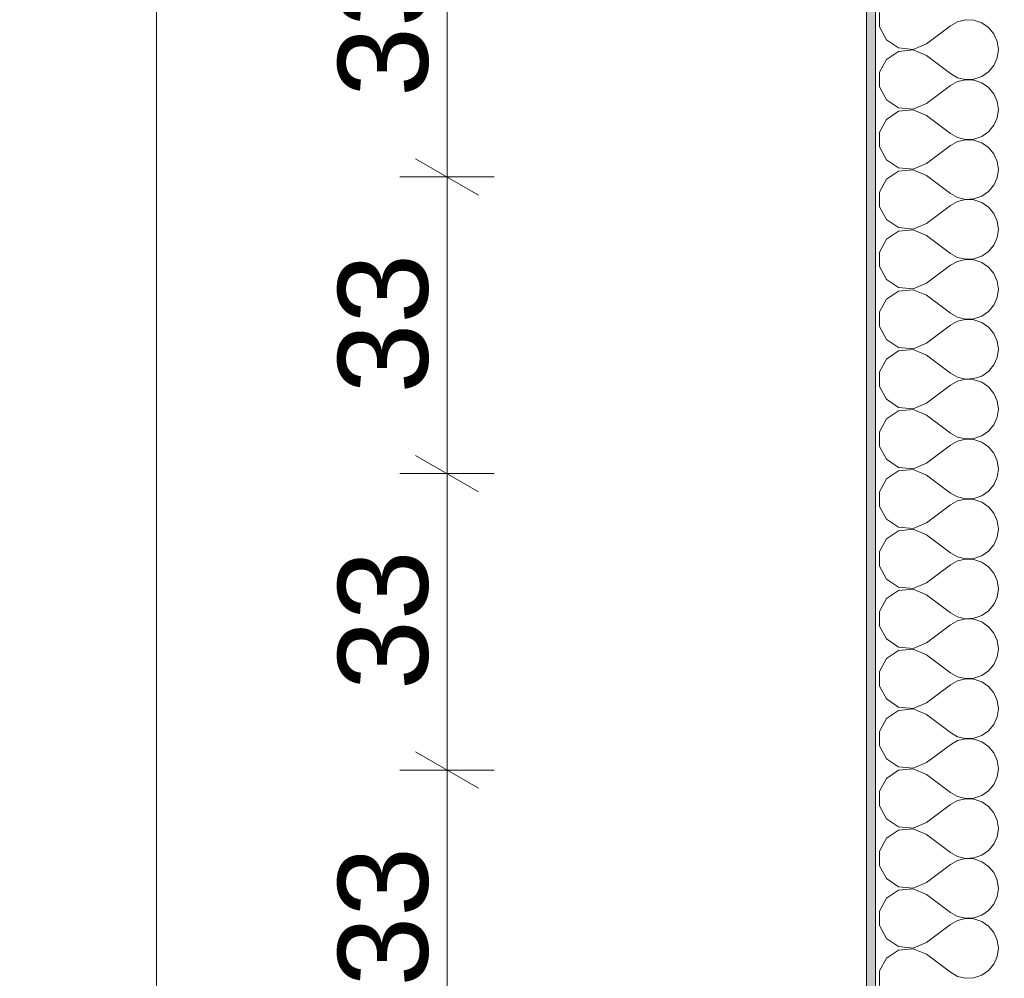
# Model space of a CAD drawing. Header units: metres. Extents: x -3.6 to 65.4, y -11 to 16.8.
# Tile 10 of 178: x -1.1 to 0, y 1.2 to 2.3. Entities that reach past the tile are written whole.
import ezdxf

# ---------------------------------------------------------------- set-up
doc = ezdxf.new("R2010")
doc.units = ezdxf.units.M
doc.header["$MEASUREMENT"] = 0
doc.layers.add('154 - Bemaßung_ Beschriftung.Ausbau - Deckenspiegel', color=7, linetype='Continuous')
doc.layers.add('604 - Struktur.Wand Aussen', color=7, linetype='Continuous')
doc.styles.add('ERSTELLTER_STIL_2', font='txt')
doc.dimstyles.new('ERSTELLTER_STIL__3', dxfattribs={"dimtxt": 0.1, "dimasz": 0.0532, "dimexe": 0.18, "dimexo": 0.0625, "dimgap": 0, "dimtad": 1, "dimzin": 0, "dimdsep": 46, "dimtxsty": 'ERSTELLTER_STIL_2', "dimblk": 'ARROWHEAD_2', "dimblk1": 'ARROWHEAD_2', "dimblk2": 'ARROWHEAD_2', "dimcen": 0.09, "dimse1": 1, "dimse2": 1, "dimclrd": 7, "dimclre": 7, "dimclrt": 7, "dimazin": 0, "dimtfac": 1, "dimtdec": 4, "dimtmove": 0, "dimatfit": 3, "dimfxl": 1, "dimtolj": 1, "dimtzin": 0, "dimarcsym": 0})

# ---------------------------------------------------------------- blocks, each defined once
blk = doc.blocks.new('*X2')
at = {"layer": '604 - Struktur.Wand Aussen', "color": 7, "linetype": 'Continuous', "lineweight": 5}
for p, q in [((-0.1607, 2.3081), (-0.1607, 2.2919)), ((-0.1607, 2.2919), (-0.153, 2.2776)), ((-0.1083, 2.2733), (-0.0817, 2.2933)), ((-0.0736, 2.2978), (-0.0817, 2.2933)), ((-0.0647, 2.2999), (-0.0736, 2.2978)), ((-0.0555, 2.2994), (-0.0647, 2.2999)), ((-0.0468, 2.2965), (-0.0555, 2.2994)), ((-0.0392, 2.2913), (-0.0468, 2.2965)), ((-0.0333, 2.2842), (-0.0392, 2.2913)), ((-0.0296, 2.2758), (-0.0333, 2.2842)), ((-0.153, 2.2776), (-0.1395, 2.2686)), ((-0.1233, 2.267), (-0.1083, 2.2733)), ((-0.0283, 2.2667), (-0.0296, 2.2758)), ((-0.1395, 2.2648), (-0.153, 2.2558)), ((-0.1395, 2.2686), (-0.1233, 2.267)), ((-0.1233, 2.2663), (-0.1395, 2.2648)), ((-0.1083, 2.26), (-0.1233, 2.2663)), ((-0.1083, 2.26), (-0.0817, 2.24)), ((-0.0296, 2.2576), (-0.0283, 2.2667)), ((-0.153, 2.2558), (-0.1607, 2.2415)), ((-0.0392, 2.2421), (-0.0333, 2.2491)), ((-0.0333, 2.2491), (-0.0296, 2.2576)), ((-0.1607, 2.2415), (-0.1607, 2.2252)), ((-0.0817, 2.24), (-0.0736, 2.2355)), ((-0.0555, 2.2339), (-0.0468, 2.2369)), ((-0.0468, 2.2369), (-0.0392, 2.2421)), ((-0.1083, 2.2067), (-0.0817, 2.2267)), ((-0.0736, 2.2311), (-0.0817, 2.2267)), ((-0.0736, 2.2355), (-0.0647, 2.2335)), ((-0.0647, 2.2332), (-0.0736, 2.2311)), ((-0.0647, 2.2335), (-0.0555, 2.2339)), ((-0.0555, 2.2328), (-0.0647, 2.2332)), ((-0.0468, 2.2298), (-0.0555, 2.2328)), ((-0.0392, 2.2246), (-0.0468, 2.2298)), ((-0.1607, 2.2252), (-0.153, 2.2109)), ((-0.0333, 2.2175), (-0.0392, 2.2246)), ((-0.0296, 2.2091), (-0.0333, 2.2175)), ((-0.153, 2.2109), (-0.1395, 2.2019)), ((-0.1233, 2.2004), (-0.1083, 2.2067)), ((-0.0283, 2.2), (-0.0296, 2.2091)), ((-0.1395, 2.1981), (-0.153, 2.1891)), ((-0.1395, 2.2019), (-0.1233, 2.2004)), ((-0.1233, 2.1996), (-0.1395, 2.1981)), ((-0.1083, 2.1933), (-0.1233, 2.1996)), ((-0.1083, 2.1933), (-0.0817, 2.1733)), ((-0.0296, 2.1909), (-0.0283, 2.2)), ((-0.153, 2.1891), (-0.1607, 2.1748)), ((-0.0392, 2.1754), (-0.0333, 2.1825)), ((-0.0333, 2.1825), (-0.0296, 2.1909)), ((-0.1607, 2.1748), (-0.1607, 2.1585)), ((-0.0817, 2.1733), (-0.0736, 2.1689)), ((-0.0468, 2.1702), (-0.0392, 2.1754)), ((-0.1083, 2.14), (-0.0817, 2.16)), ((-0.0736, 2.1645), (-0.0817, 2.16)), ((-0.0736, 2.1689), (-0.0647, 2.1668)), ((-0.0647, 2.1665), (-0.0736, 2.1645)), ((-0.0647, 2.1668), (-0.0555, 2.1672)), ((-0.0555, 2.1661), (-0.0647, 2.1665)), ((-0.0555, 2.1672), (-0.0468, 2.1702)), ((-0.0468, 2.1631), (-0.0555, 2.1661)), ((-0.0392, 2.1579), (-0.0468, 2.1631)), ((-0.1607, 2.1585), (-0.153, 2.1442)), ((-0.0333, 2.1509), (-0.0392, 2.1579)), ((-0.0296, 2.1424), (-0.0333, 2.1509)), ((-0.153, 2.1442), (-0.1395, 2.1352)), ((-0.1233, 2.1337), (-0.1083, 2.14)), ((-0.0283, 2.1333), (-0.0296, 2.1424)), ((-0.1395, 2.1314), (-0.153, 2.1224)), ((-0.1395, 2.1352), (-0.1233, 2.1337)), ((-0.1233, 2.133), (-0.1395, 2.1314)), ((-0.1083, 2.1267), (-0.1233, 2.133)), ((-0.1083, 2.1267), (-0.0817, 2.1067)), ((-0.0296, 2.1242), (-0.0283, 2.1333)), ((-0.153, 2.1224), (-0.1607, 2.1081)), ((-0.0392, 2.1087), (-0.0333, 2.1158)), ((-0.0333, 2.1158), (-0.0296, 2.1242)), ((-0.1607, 2.1081), (-0.1607, 2.0919)), ((-0.0817, 2.1067), (-0.0736, 2.1022)), ((-0.0468, 2.1035), (-0.0392, 2.1087)), ((-0.0736, 2.0978), (-0.0817, 2.0933)), ((-0.0736, 2.1022), (-0.0647, 2.1001)), ((-0.0647, 2.0999), (-0.0736, 2.0978)), ((-0.0647, 2.1001), (-0.0555, 2.1006)), ((-0.0555, 2.0994), (-0.0647, 2.0999)), ((-0.0555, 2.1006), (-0.0468, 2.1035)), ((-0.0468, 2.0965), (-0.0555, 2.0994)), ((-0.0392, 2.0913), (-0.0468, 2.0965)), ((-0.1607, 2.0919), (-0.153, 2.0776)), ((-0.1083, 2.0733), (-0.0817, 2.0933)), ((-0.0333, 2.0842), (-0.0392, 2.0913)), ((-0.0296, 2.0758), (-0.0333, 2.0842)), ((-0.153, 2.0776), (-0.1395, 2.0686)), ((-0.1233, 2.067), (-0.1083, 2.0733)), ((-0.0283, 2.0667), (-0.0296, 2.0758)), ((-0.1395, 2.0648), (-0.153, 2.0558)), ((-0.1395, 2.0686), (-0.1233, 2.067)), ((-0.1233, 2.0663), (-0.1395, 2.0648)), ((-0.1083, 2.06), (-0.1233, 2.0663)), ((-0.0296, 2.0576), (-0.0283, 2.0667)), ((-0.153, 2.0558), (-0.1607, 2.0415)), ((-0.1083, 2.06), (-0.0817, 2.04)), ((-0.0333, 2.0491), (-0.0296, 2.0576)), ((-0.1607, 2.0415), (-0.1607, 2.0252)), ((-0.0817, 2.04), (-0.0736, 2.0355)), ((-0.0468, 2.0369), (-0.0392, 2.0421)), ((-0.0392, 2.0421), (-0.0333, 2.0491)), ((-0.0736, 2.0311), (-0.0817, 2.0267)), ((-0.0736, 2.0355), (-0.0647, 2.0335)), ((-0.0647, 2.0332), (-0.0736, 2.0311)), ((-0.0647, 2.0335), (-0.0555, 2.0339)), ((-0.0555, 2.0328), (-0.0647, 2.0332)), ((-0.0555, 2.0339), (-0.0468, 2.0369)), ((-0.0468, 2.0298), (-0.0555, 2.0328)), ((-0.0392, 2.0246), (-0.0468, 2.0298)), ((-0.1607, 2.0252), (-0.153, 2.0109)), ((-0.1083, 2.0067), (-0.0817, 2.0267)), ((-0.0333, 2.0175), (-0.0392, 2.0246)), ((-0.0296, 2.0091), (-0.0333, 2.0175)), ((-0.153, 2.0109), (-0.1395, 2.0019)), ((-0.1233, 2.0004), (-0.1083, 2.0067)), ((-0.0283, 2), (-0.0296, 2.0091)), ((-0.1395, 1.9981), (-0.153, 1.9891)), ((-0.1395, 2.0019), (-0.1233, 2.0004)), ((-0.1233, 1.9996), (-0.1395, 1.9981)), ((-0.1083, 1.9933), (-0.1233, 1.9996)), ((-0.0296, 1.9909), (-0.0283, 2)), ((-0.153, 1.9891), (-0.1607, 1.9748)), ((-0.1083, 1.9933), (-0.0817, 1.9733)), ((-0.0333, 1.9825), (-0.0296, 1.9909)), ((-0.1607, 1.9748), (-0.1607, 1.9585)), ((-0.0817, 1.9733), (-0.0736, 1.9689)), ((-0.0468, 1.9702), (-0.0392, 1.9754)), ((-0.0392, 1.9754), (-0.0333, 1.9825)), ((-0.0736, 1.9645), (-0.0817, 1.96)), ((-0.0736, 1.9689), (-0.0647, 1.9668)), ((-0.0647, 1.9665), (-0.0736, 1.9645)), ((-0.0647, 1.9668), (-0.0555, 1.9672)), ((-0.0555, 1.9661), (-0.0647, 1.9665)), ((-0.0555, 1.9672), (-0.0468, 1.9702)), ((-0.0468, 1.9631), (-0.0555, 1.9661)), ((-0.0392, 1.9579), (-0.0468, 1.9631)), ((-0.1607, 1.9585), (-0.153, 1.9442)), ((-0.1083, 1.94), (-0.0817, 1.96)), ((-0.0333, 1.9509), (-0.0392, 1.9579)), ((-0.153, 1.9442), (-0.1395, 1.9352)), ((-0.0296, 1.9424), (-0.0333, 1.9509)), ((-0.0283, 1.9333), (-0.0296, 1.9424)), ((-0.1395, 1.9314), (-0.153, 1.9224)), ((-0.1395, 1.9352), (-0.1233, 1.9337)), ((-0.1233, 1.933), (-0.1395, 1.9314)), ((-0.1233, 1.9337), (-0.1083, 1.94)), ((-0.1083, 1.9267), (-0.1233, 1.933)), ((-0.0296, 1.9242), (-0.0283, 1.9333)), ((-0.153, 1.9224), (-0.1607, 1.9081)), ((-0.1083, 1.9267), (-0.0817, 1.9067)), ((-0.0333, 1.9158), (-0.0296, 1.9242)), ((-0.1607, 1.9081), (-0.1607, 1.8919)), ((-0.0468, 1.9035), (-0.0392, 1.9087)), ((-0.0392, 1.9087), (-0.0333, 1.9158)), ((-0.0817, 1.9067), (-0.0736, 1.9022)), ((-0.0736, 1.8978), (-0.0817, 1.8933)), ((-0.0736, 1.9022), (-0.0647, 1.9001)), ((-0.0647, 1.8999), (-0.0736, 1.8978)), ((-0.0647, 1.9001), (-0.0555, 1.9006)), ((-0.0555, 1.8994), (-0.0647, 1.8999)), ((-0.0555, 1.9006), (-0.0468, 1.9035)), ((-0.0468, 1.8965), (-0.0555, 1.8994)), ((-0.0392, 1.8913), (-0.0468, 1.8965)), ((-0.1607, 1.8919), (-0.153, 1.8776)), ((-0.1083, 1.8733), (-0.0817, 1.8933)), ((-0.0333, 1.8842), (-0.0392, 1.8913)), ((-0.153, 1.8776), (-0.1395, 1.8686)), ((-0.0296, 1.8758), (-0.0333, 1.8842)), ((-0.0283, 1.8667), (-0.0296, 1.8758)), ((-0.1395, 1.8648), (-0.153, 1.8558)), ((-0.1395, 1.8686), (-0.1233, 1.867)), ((-0.1233, 1.8663), (-0.1395, 1.8648)), ((-0.1233, 1.867), (-0.1083, 1.8733)), ((-0.1083, 1.86), (-0.1233, 1.8663)), ((-0.0296, 1.8576), (-0.0283, 1.8667)), ((-0.153, 1.8558), (-0.1607, 1.8415)), ((-0.1083, 1.86), (-0.0817, 1.84)), ((-0.0333, 1.8491), (-0.0296, 1.8576)), ((-0.0468, 1.8369), (-0.0392, 1.8421)), ((-0.0392, 1.8421), (-0.0333, 1.8491)), ((-0.1607, 1.8415), (-0.1607, 1.8252)), ((-0.0817, 1.84), (-0.0736, 1.8355)), ((-0.0736, 1.8311), (-0.0817, 1.8267)), ((-0.0736, 1.8355), (-0.0647, 1.8335)), ((-0.0647, 1.8332), (-0.0736, 1.8311)), ((-0.0647, 1.8335), (-0.0555, 1.8339)), ((-0.0555, 1.8328), (-0.0647, 1.8332)), ((-0.0555, 1.8339), (-0.0468, 1.8369)), ((-0.0468, 1.8298), (-0.0555, 1.8328)), ((-0.1607, 1.8252), (-0.153, 1.8109)), ((-0.1083, 1.8067), (-0.0817, 1.8267)), ((-0.0392, 1.8246), (-0.0468, 1.8298)), ((-0.0333, 1.8175), (-0.0392, 1.8246)), ((-0.153, 1.8109), (-0.1395, 1.8019)), ((-0.0296, 1.8091), (-0.0333, 1.8175)), ((-0.0283, 1.8), (-0.0296, 1.8091)), ((-0.1395, 1.7981), (-0.153, 1.7891)), ((-0.1395, 1.8019), (-0.1233, 1.8004)), ((-0.1233, 1.7996), (-0.1395, 1.7981)), ((-0.1233, 1.8004), (-0.1083, 1.8067)), ((-0.1083, 1.7933), (-0.1233, 1.7996)), ((-0.0296, 1.7909), (-0.0283, 1.8)), ((-0.153, 1.7891), (-0.1607, 1.7748)), ((-0.1083, 1.7933), (-0.0817, 1.7733)), ((-0.0333, 1.7825), (-0.0296, 1.7909)), ((-0.0392, 1.7754), (-0.0333, 1.7825)), ((-0.1607, 1.7748), (-0.1607, 1.7585)), ((-0.0817, 1.7733), (-0.0736, 1.7689)), ((-0.0736, 1.7689), (-0.0647, 1.7668)), ((-0.0647, 1.7665), (-0.0736, 1.7645)), ((-0.0647, 1.7668), (-0.0555, 1.7672)), ((-0.0555, 1.7661), (-0.0647, 1.7665)), ((-0.0555, 1.7672), (-0.0468, 1.7702)), ((-0.0468, 1.7631), (-0.0555, 1.7661)), ((-0.0468, 1.7702), (-0.0392, 1.7754)), ((-0.1607, 1.7585), (-0.153, 1.7442)), ((-0.1083, 1.74), (-0.0817, 1.76)), ((-0.0736, 1.7645), (-0.0817, 1.76)), ((-0.0392, 1.7579), (-0.0468, 1.7631)), ((-0.0333, 1.7509), (-0.0392, 1.7579)), ((-0.153, 1.7442), (-0.1395, 1.7352)), ((-0.0296, 1.7424), (-0.0333, 1.7509)), ((-0.1395, 1.7352), (-0.1233, 1.7337)), ((-0.1233, 1.733), (-0.1395, 1.7314)), ((-0.1233, 1.7337), (-0.1083, 1.74)), ((-0.1083, 1.7267), (-0.1233, 1.733)), ((-0.0283, 1.7333), (-0.0296, 1.7424)), ((-0.0296, 1.7242), (-0.0283, 1.7333)), ((-0.153, 1.7224), (-0.1607, 1.7081)), ((-0.1395, 1.7314), (-0.153, 1.7224)), ((-0.1083, 1.7267), (-0.0817, 1.7067)), ((-0.0333, 1.7158), (-0.0296, 1.7242)), ((-0.0392, 1.7087), (-0.0333, 1.7158)), ((-0.1607, 1.7081), (-0.1607, 1.6919)), ((-0.0817, 1.7067), (-0.0736, 1.7022)), ((-0.0736, 1.7022), (-0.0647, 1.7001)), ((-0.0647, 1.6999), (-0.0736, 1.6978)), ((-0.0647, 1.7001), (-0.0555, 1.7006)), ((-0.0555, 1.6994), (-0.0647, 1.6999)), ((-0.0555, 1.7006), (-0.0468, 1.7035)), ((-0.0468, 1.6965), (-0.0555, 1.6994)), ((-0.0468, 1.7035), (-0.0392, 1.7087)), ((-0.1607, 1.6919), (-0.153, 1.6776)), ((-0.1083, 1.6733), (-0.0817, 1.6933)), ((-0.0736, 1.6978), (-0.0817, 1.6933)), ((-0.0392, 1.6913), (-0.0468, 1.6965)), ((-0.0333, 1.6842), (-0.0392, 1.6913)), ((-0.153, 1.6776), (-0.1395, 1.6686)), ((-0.0296, 1.6758), (-0.0333, 1.6842)), ((-0.1395, 1.6686), (-0.1233, 1.667)), ((-0.1233, 1.6663), (-0.1395, 1.6648)), ((-0.1233, 1.667), (-0.1083, 1.6733)), ((-0.1083, 1.66), (-0.1233, 1.6663)), ((-0.0283, 1.6667), (-0.0296, 1.6758)), ((-0.0296, 1.6576), (-0.0283, 1.6667)), ((-0.153, 1.6558), (-0.1607, 1.6415)), ((-0.1395, 1.6648), (-0.153, 1.6558)), ((-0.1083, 1.66), (-0.0817, 1.64)), ((-0.0333, 1.6491), (-0.0296, 1.6576)), ((-0.0392, 1.6421), (-0.0333, 1.6491)), ((-0.1607, 1.6415), (-0.1607, 1.6252)), ((-0.0817, 1.64), (-0.0736, 1.6355)), ((-0.0736, 1.6355), (-0.0647, 1.6335)), ((-0.0647, 1.6335), (-0.0555, 1.6339)), ((-0.0555, 1.6339), (-0.0468, 1.6369)), ((-0.0468, 1.6369), (-0.0392, 1.6421)), ((-0.1607, 1.6252), (-0.153, 1.6109)), ((-0.1083, 1.6067), (-0.0817, 1.6267)), ((-0.0736, 1.6311), (-0.0817, 1.6267)), ((-0.0647, 1.6332), (-0.0736, 1.6311)), ((-0.0555, 1.6328), (-0.0647, 1.6332)), ((-0.0468, 1.6298), (-0.0555, 1.6328)), ((-0.0392, 1.6246), (-0.0468, 1.6298)), ((-0.0333, 1.6175), (-0.0392, 1.6246)), ((-0.0296, 1.6091), (-0.0333, 1.6175)), ((-0.153, 1.6109), (-0.1395, 1.6019)), ((-0.1395, 1.6019), (-0.1233, 1.6004)), ((-0.1233, 1.6004), (-0.1083, 1.6067)), ((-0.0283, 1.6), (-0.0296, 1.6091)), ((-0.1395, 1.5981), (-0.153, 1.5891)), ((-0.1233, 1.5996), (-0.1395, 1.5981)), ((-0.1083, 1.5933), (-0.1233, 1.5996)), ((-0.1083, 1.5933), (-0.0817, 1.5733)), ((-0.0333, 1.5825), (-0.0296, 1.5909)), ((-0.0296, 1.5909), (-0.0283, 1.6)), ((-0.153, 1.5891), (-0.1607, 1.5748)), ((-0.0392, 1.5754), (-0.0333, 1.5825)), ((-0.1607, 1.5748), (-0.1607, 1.5585)), ((-0.0817, 1.5733), (-0.0736, 1.5689)), ((-0.0736, 1.5689), (-0.0647, 1.5668)), ((-0.0555, 1.5672), (-0.0468, 1.5702)), ((-0.0468, 1.5702), (-0.0392, 1.5754)), ((-0.1607, 1.5585), (-0.153, 1.5442)), ((-0.1083, 1.54), (-0.0817, 1.56)), ((-0.0736, 1.5645), (-0.0817, 1.56)), ((-0.0647, 1.5665), (-0.0736, 1.5645)), ((-0.0647, 1.5668), (-0.0555, 1.5672)), ((-0.0555, 1.5661), (-0.0647, 1.5665)), ((-0.0468, 1.5631), (-0.0555, 1.5661)), ((-0.0392, 1.5579), (-0.0468, 1.5631)), ((-0.0333, 1.5509), (-0.0392, 1.5579)), ((-0.0296, 1.5424), (-0.0333, 1.5509)), ((-0.153, 1.5442), (-0.1395, 1.5352)), ((-0.1395, 1.5352), (-0.1233, 1.5337)), ((-0.1233, 1.5337), (-0.1083, 1.54)), ((-0.0283, 1.5333), (-0.0296, 1.5424)), ((-0.1395, 1.5314), (-0.153, 1.5224)), ((-0.1233, 1.533), (-0.1395, 1.5314)), ((-0.1083, 1.5267), (-0.1233, 1.533)), ((-0.1083, 1.5267), (-0.0817, 1.5067)), ((-0.0333, 1.5158), (-0.0296, 1.5242)), ((-0.0296, 1.5242), (-0.0283, 1.5333)), ((-0.153, 1.5224), (-0.1607, 1.5081)), ((-0.0392, 1.5087), (-0.0333, 1.5158)), ((-0.1607, 1.5081), (-0.1607, 1.4919)), ((-0.0817, 1.5067), (-0.0736, 1.5022)), ((-0.0736, 1.5022), (-0.0647, 1.5001)), ((-0.0555, 1.5006), (-0.0468, 1.5035)), ((-0.0468, 1.5035), (-0.0392, 1.5087)), ((-0.1607, 1.4919), (-0.153, 1.4776)), ((-0.1083, 1.4733), (-0.0817, 1.4933)), ((-0.0736, 1.4978), (-0.0817, 1.4933)), ((-0.0647, 1.4999), (-0.0736, 1.4978)), ((-0.0647, 1.5001), (-0.0555, 1.5006)), ((-0.0555, 1.4994), (-0.0647, 1.4999)), ((-0.0468, 1.4965), (-0.0555, 1.4994)), ((-0.0392, 1.4913), (-0.0468, 1.4965)), ((-0.0333, 1.4842), (-0.0392, 1.4913)), ((-0.0296, 1.4758), (-0.0333, 1.4842)), ((-0.153, 1.4776), (-0.1395, 1.4686)), ((-0.1233, 1.467), (-0.1083, 1.4733)), ((-0.0283, 1.4667), (-0.0296, 1.4758)), ((-0.1395, 1.4648), (-0.153, 1.4558)), ((-0.1395, 1.4686), (-0.1233, 1.467)), ((-0.1233, 1.4663), (-0.1395, 1.4648)), ((-0.1083, 1.46), (-0.1233, 1.4663)), ((-0.1083, 1.46), (-0.0817, 1.44)), ((-0.0296, 1.4576), (-0.0283, 1.4667)), ((-0.153, 1.4558), (-0.1607, 1.4415)), ((-0.0392, 1.4421), (-0.0333, 1.4491)), ((-0.0333, 1.4491), (-0.0296, 1.4576)), ((-0.1607, 1.4415), (-0.1607, 1.4252)), ((-0.0817, 1.44), (-0.0736, 1.4355)), ((-0.0555, 1.4339), (-0.0468, 1.4369)), ((-0.0468, 1.4369), (-0.0392, 1.4421)), ((-0.1607, 1.4252), (-0.153, 1.4109)), ((-0.1083, 1.4067), (-0.0817, 1.4267)), ((-0.0736, 1.4311), (-0.0817, 1.4267)), ((-0.0736, 1.4355), (-0.0647, 1.4335)), ((-0.0647, 1.4332), (-0.0736, 1.4311)), ((-0.0647, 1.4335), (-0.0555, 1.4339)), ((-0.0555, 1.4328), (-0.0647, 1.4332)), ((-0.0468, 1.4298), (-0.0555, 1.4328)), ((-0.0392, 1.4246), (-0.0468, 1.4298)), ((-0.0333, 1.4175), (-0.0392, 1.4246)), ((-0.0296, 1.4091), (-0.0333, 1.4175)), ((-0.153, 1.4109), (-0.1395, 1.4019)), ((-0.1233, 1.4004), (-0.1083, 1.4067)), ((-0.0283, 1.4), (-0.0296, 1.4091)), ((-0.1395, 1.3981), (-0.153, 1.3891)), ((-0.1395, 1.4019), (-0.1233, 1.4004)), ((-0.1233, 1.3996), (-0.1395, 1.3981)), ((-0.1083, 1.3933), (-0.1233, 1.3996)), ((-0.1083, 1.3933), (-0.0817, 1.3733)), ((-0.0296, 1.3909), (-0.0283, 1.4)), ((-0.153, 1.3891), (-0.1607, 1.3748)), ((-0.0392, 1.3754), (-0.0333, 1.3825)), ((-0.0333, 1.3825), (-0.0296, 1.3909)), ((-0.1607, 1.3748), (-0.1607, 1.3585)), ((-0.0817, 1.3733), (-0.0736, 1.3689)), ((-0.0468, 1.3702), (-0.0392, 1.3754)), ((-0.1083, 1.34), (-0.0817, 1.36)), ((-0.0736, 1.3645), (-0.0817, 1.36)), ((-0.0736, 1.3689), (-0.0647, 1.3668)), ((-0.0647, 1.3665), (-0.0736, 1.3645)), ((-0.0647, 1.3668), (-0.0555, 1.3672)), ((-0.0555, 1.3661), (-0.0647, 1.3665)), ((-0.0555, 1.3672), (-0.0468, 1.3702)), ((-0.0468, 1.3631), (-0.0555, 1.3661)), ((-0.0392, 1.3579), (-0.0468, 1.3631)), ((-0.1607, 1.3585), (-0.153, 1.3442)), ((-0.0333, 1.3509), (-0.0392, 1.3579)), ((-0.0296, 1.3424), (-0.0333, 1.3509)), ((-0.153, 1.3442), (-0.1395, 1.3352)), ((-0.1233, 1.3337), (-0.1083, 1.34)), ((-0.0283, 1.3333), (-0.0296, 1.3424)), ((-0.1395, 1.3314), (-0.153, 1.3224)), ((-0.1395, 1.3352), (-0.1233, 1.3337)), ((-0.1233, 1.333), (-0.1395, 1.3314)), ((-0.1083, 1.3267), (-0.1233, 1.333)), ((-0.1083, 1.3267), (-0.0817, 1.3067)), ((-0.0296, 1.3242), (-0.0283, 1.3333)), ((-0.153, 1.3224), (-0.1607, 1.3081)), ((-0.0392, 1.3087), (-0.0333, 1.3158)), ((-0.0333, 1.3158), (-0.0296, 1.3242)), ((-0.1607, 1.3081), (-0.1607, 1.2919)), ((-0.0817, 1.3067), (-0.0736, 1.3022)), ((-0.0468, 1.3035), (-0.0392, 1.3087)), ((-0.0736, 1.2978), (-0.0817, 1.2933)), ((-0.0736, 1.3022), (-0.0647, 1.3001)), ((-0.0647, 1.2999), (-0.0736, 1.2978)), ((-0.0647, 1.3001), (-0.0555, 1.3006)), ((-0.0555, 1.2994), (-0.0647, 1.2999)), ((-0.0555, 1.3006), (-0.0468, 1.3035)), ((-0.0468, 1.2965), (-0.0555, 1.2994)), ((-0.0392, 1.2913), (-0.0468, 1.2965)), ((-0.1607, 1.2919), (-0.153, 1.2776)), ((-0.1083, 1.2733), (-0.0817, 1.2933)), ((-0.0333, 1.2842), (-0.0392, 1.2913)), ((-0.0296, 1.2758), (-0.0333, 1.2842)), ((-0.153, 1.2776), (-0.1395, 1.2686)), ((-0.1233, 1.267), (-0.1083, 1.2733)), ((-0.0283, 1.2667), (-0.0296, 1.2758)), ((-0.1395, 1.2648), (-0.153, 1.2558)), ((-0.1395, 1.2686), (-0.1233, 1.267)), ((-0.1233, 1.2663), (-0.1395, 1.2648)), ((-0.1083, 1.26), (-0.1233, 1.2663)), ((-0.0296, 1.2576), (-0.0283, 1.2667)), ((-0.153, 1.2558), (-0.1607, 1.2415)), ((-0.1083, 1.26), (-0.0817, 1.24)), ((-0.0333, 1.2491), (-0.0296, 1.2576)), ((-0.1607, 1.2415), (-0.1607, 1.2252)), ((-0.0817, 1.24), (-0.0736, 1.2355)), ((-0.0468, 1.2369), (-0.0392, 1.2421)), ((-0.0392, 1.2421), (-0.0333, 1.2491)), ((-0.0736, 1.2355), (-0.0647, 1.2335)), ((-0.0647, 1.2335), (-0.0555, 1.2339)), ((-0.0555, 1.2339), (-0.0468, 1.2369))]:
    blk.add_line(p, q, dxfattribs=at)
blk = doc.blocks.new('*D159')
at = {"layer": '154 - Bemaßung_ Beschriftung.Ausbau - Deckenspiegel', "color": 7, "linetype": 'Continuous', "lineweight": 5}
for p, q in [((-0.6771, 1.4852), (-0.6071, 1.4448)), ((-0.5896, 1.465), (-0.6946, 1.465)), ((-0.6421, 1.135), (-0.6421, 1.465)), ((-0.6771, 1.1552), (-0.6071, 1.1148)), ((-0.5896, 1.135), (-0.6946, 1.135))]:
    blk.add_line(p, q, dxfattribs=at)
at = {"layer": '154 - Bemaßung_ Beschriftung.Ausbau - Deckenspiegel', "color": 7, "lineweight": 5, "insert": (-0.6621, 1.2241), "char_height": 0.1, "attachment_point": 7, "rotation": 90, "style": 'ERSTELLTER_STIL_2'}
blk.add_mtext('\\A1;{\\pql;\\fArial|b0|i0|c0|p38;33}', dxfattribs=at)
blk = doc.blocks.new('ARROWHEAD_2')
at = {"color": 0, "linetype": 'Continuous', "lineweight": 0}
for p, q in [((-0.378, -0.655), (0.378, 0.655)), ((0, 0), (-1, 0))]:
    blk.add_line(p, q, dxfattribs=at)
blk = doc.blocks.new('*D160')
at = {"layer": '154 - Bemaßung_ Beschriftung.Ausbau - Deckenspiegel', "color": 7, "linetype": 'Continuous', "lineweight": 5}
for p, q in [((-0.6771, 1.8152), (-0.6071, 1.7748)), ((-0.5896, 1.795), (-0.6946, 1.795)), ((-0.6421, 1.465), (-0.6421, 1.795)), ((-0.6771, 1.4852), (-0.6071, 1.4448)), ((-0.5896, 1.465), (-0.6946, 1.465))]:
    blk.add_line(p, q, dxfattribs=at)
at = {"layer": '154 - Bemaßung_ Beschriftung.Ausbau - Deckenspiegel', "color": 7, "lineweight": 5, "insert": (-0.6621, 1.5541), "char_height": 0.1, "attachment_point": 7, "rotation": 90, "style": 'ERSTELLTER_STIL_2'}
blk.add_mtext('\\A1;{\\pql;\\fArial|b0|i0|c0|p38;33}', dxfattribs=at)
blk = doc.blocks.new('*D161')
at = {"layer": '154 - Bemaßung_ Beschriftung.Ausbau - Deckenspiegel', "color": 7, "linetype": 'Continuous', "lineweight": 5}
for p, q in [((-0.6771, 2.1452), (-0.6071, 2.1048)), ((-0.5896, 2.125), (-0.6946, 2.125)), ((-0.6421, 1.795), (-0.6421, 2.125)), ((-0.6771, 1.8152), (-0.6071, 1.7748)), ((-0.5896, 1.795), (-0.6946, 1.795))]:
    blk.add_line(p, q, dxfattribs=at)
at = {"layer": '154 - Bemaßung_ Beschriftung.Ausbau - Deckenspiegel', "color": 7, "lineweight": 5, "insert": (-0.6621, 1.8841), "char_height": 0.1, "attachment_point": 7, "rotation": 90, "style": 'ERSTELLTER_STIL_2'}
blk.add_mtext('\\A1;{\\pql;\\fArial|b0|i0|c0|p38;33}', dxfattribs=at)
blk = doc.blocks.new('*D162')
at = {"layer": '154 - Bemaßung_ Beschriftung.Ausbau - Deckenspiegel', "color": 7, "linetype": 'Continuous', "lineweight": 5}
for p, q in [((-0.6771, 2.4752), (-0.6071, 2.4348)), ((-0.5896, 2.455), (-0.6946, 2.455)), ((-0.6421, 2.125), (-0.6421, 2.455)), ((-0.6771, 2.1452), (-0.6071, 2.1048)), ((-0.5896, 2.125), (-0.6946, 2.125))]:
    blk.add_line(p, q, dxfattribs=at)
at = {"layer": '154 - Bemaßung_ Beschriftung.Ausbau - Deckenspiegel', "color": 7, "lineweight": 5, "insert": (-0.6621, 2.2141), "char_height": 0.1, "attachment_point": 7, "rotation": 90, "style": 'ERSTELLTER_STIL_2'}
blk.add_mtext('\\A1;{\\pql;\\fArial|b0|i0|c0|p38;33}', dxfattribs=at)
blk = doc.blocks.new('*D280')
at = {"layer": '154 - Bemaßung_ Beschriftung.Ausbau - Deckenspiegel', "color": 7, "linetype": 'Continuous', "lineweight": 5}
for p, q in [((-0.9656, 5.19), (-0.9656, 5.2242)), ((-0.9306, 5.1698), (-1.0006, 5.2102)), ((-0.9131, 5.19), (-1.0181, 5.19)), ((-0.9656, 0.71), (-0.9656, 5.19)), ((-1.0006, 0.7302), (-0.9306, 0.6898)), ((-0.9131, 0.71), (-1.0181, 0.71)), ((-0.9656, 0.6758), (-0.9656, 0.71))]:
    blk.add_line(p, q, dxfattribs=at)
at = {"layer": '154 - Bemaßung_ Beschriftung.Ausbau - Deckenspiegel', "color": 7, "lineweight": 5, "insert": (-0.9856, 2.817), "char_height": 0.1, "attachment_point": 7, "rotation": 90, "style": 'ERSTELLTER_STIL_2'}
blk.add_mtext('\\A1;{\\pql;\\fArial|b0|i0|c0|p38;4,48}', dxfattribs=at)

msp = doc.modelspace()

# ---------------------------------------------------------------- hatches: boundary and pattern name
at = {"layer": '604 - Struktur.Wand Aussen', "linetype": 'Continuous', "lineweight": 0, "true_color": 0x000000}
h = msp.add_hatch(dxfattribs=at)
h.set_pattern_fill('Verputz_0001', color=18, style=0, pattern_type=2)
h.set_pattern_definition([(0, (0, 0), (0, 0.0866025), [0, -0.05]), (0, (0.025, 0.0433), (0, 0.0866025), [0, -0.05])])
h.paths.add_polyline_path([(-0.165, -0.145), (-0.165, 5.33), (-0.175, 5.33), (-0.175, -0.145)])

# ---------------------------------------------------------------- linework, layer by layer
at = {"layer": '604 - Struktur.Wand Aussen', "color": 7, "linetype": 'Continuous', "lineweight": 13}
msp.add_line((-0.165, 5.33), (-0.165, -0.005), dxfattribs=at)
at = {"layer": '604 - Struktur.Wand Aussen', "color": 7, "linetype": 'Continuous', "lineweight": 13, "flags": 128}
msp.add_lwpolyline([(-0.175, 5.33), (-0.175, -0.155)], dxfattribs=at)

# ---------------------------------------------------------------- block references
at = {"layer": '604 - Struktur.Wand Aussen', "color": 7, "lineweight": 18}
msp.add_blockref('*X2', (0, 0), dxfattribs=at)

# ---------------------------------------------------------------- dimensions: what is measured, and where the dimension line sits
at = {"layer": '154 - Bemaßung_ Beschriftung.Ausbau - Deckenspiegel', "color": 7, "linetype": 'Continuous', "lineweight": 5}
for base, p1, p2, picture, middle in [((-0.9656, 5.19), (1.0072, 0.71), (7.665, 5.19), '*D280', (-1.0356, 2.9468)), ((-0.6421, 2.455), (0.9481, 2.125), (0.9481, 2.455), '*D162', (-0.7121, 2.2903)), ((-0.6421, 2.125), (0.9848, 1.795), (0.9481, 2.125), '*D161', (-0.7121, 1.9603)), ((-0.6421, 1.795), (0.9971, 1.465), (0.9848, 1.795), '*D160', (-0.7121, 1.6303)), ((-0.6421, 1.465), (1.0053, 1.135), (0.9971, 1.465), '*D159', (-0.7121, 1.3003))]:
    dim = msp.add_linear_dim(base=base, p1=p1, p2=p2, angle=90, dimstyle='ERSTELLTER_STIL__3', dxfattribs=at)
    dim.commit()
    dim.dimension.update_dxf_attribs({"geometry": picture, "text_midpoint": middle, "dimtype": 160, "text_rotation": 90})

doc.saveas('drawing.dxf')
